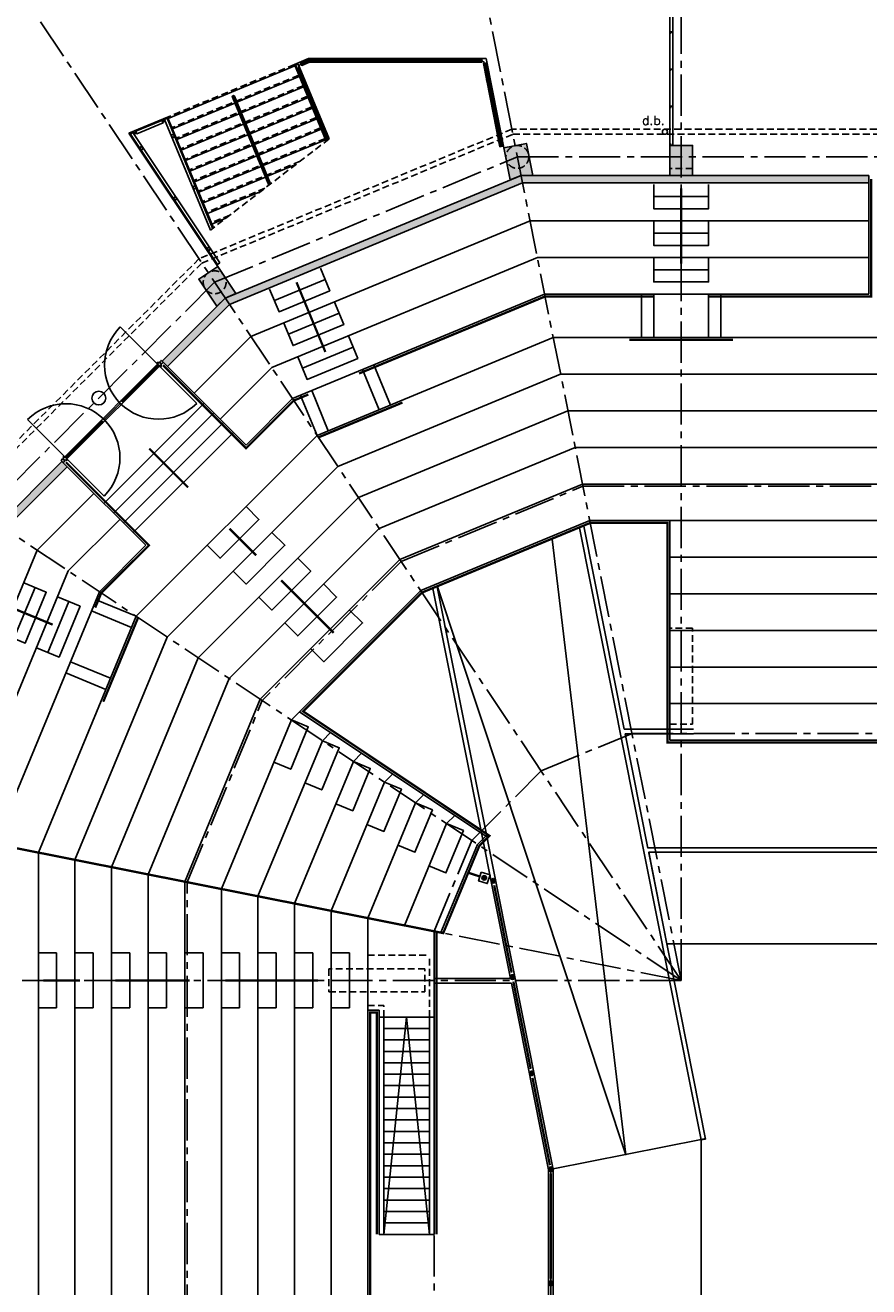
# Model space of a CAD drawing. Extents: x 2980 to 201049, y 2980 to 157420.
# Tile 46 of 78: x 24164 to 42600, y 115204 to 142778. Entities that reach past the tile are written whole.
import ezdxf

# ---------------------------------------------------------------- set-up
doc = ezdxf.new("R2010")
doc.units = 0
doc.header["$LTSCALE"] = 1200
doc.linetypes.add('CENTER2', pattern=[1.125, 0.75, -0.125, 0.125, -0.125])
doc.linetypes.add('HIDDEN2', pattern=[0.1875, 0.125, -0.0625])
doc.layers.add('CIVIEL', color=8, linetype='CONTINUOUS')
doc.layers.add('STRAMIENLIJNEN', color=9, linetype='CENTER2')
doc.styles.add('ROMANS', font='ROMANS.SHX', dxfattribs={"height": 500})

msp = doc.modelspace()

# ---------------------------------------------------------------- linework, layer by layer
at = {"layer": 'CIVIEL', "linetype": 'HIDDEN2'}
for p, q in [((38250, 140150), (38250, 146850)), ((38250.96, 142632.03), (38250, 142632.03)), ((38250, 142621.47), (38250, 142632.03)), ((38252.79534, 142628.19), (38250, 142628.19)), ((38252.79534, 142625.31), (38250, 142625.31)), ((38250.96, 142621.47), (38250, 142621.47)), ((38250, 142606.03), (38250, 142595.47)), ((38250.96, 142606.03), (38250, 142606.03)), ((38252.79534, 142602.19), (38250, 142602.19)), ((38252.79534, 142599.31), (38250, 142599.31)), ((38250.96, 142595.47), (38250, 142595.47)), ((38250.96, 142632.03), (38253.36, 142629.63)), ((38250.96, 142621.47), (38250.96, 142632.03)), ((38250.96, 142621.47), (38253.36, 142623.87)), ((38250.96, 142606.03), (38253.36, 142603.63)), ((38250.96, 142606.03), (38250.96, 142595.47)), ((38250.96, 142595.47), (38253.36, 142597.87)), ((38252.79534, 142628.19), (38253.36, 142626.75)), ((38252.79534, 142625.31), (38253.36, 142626.75)), ((38252.79534, 142602.19), (38253.36, 142600.75)), ((38252.79534, 142599.31), (38253.36, 142600.75)), ((38256.27384, 142629.63), (38253.36, 142629.63)), ((38253.36, 142623.87), (38253.36, 142629.63)), ((38256.27384, 142623.87), (38253.36, 142623.87)), ((38253.36, 142603.63), (38253.36, 142597.87)), ((38259.1315, 142603.63), (38253.36, 142603.63)), ((38258.8435, 142597.87), (38253.36, 142597.87)), ((38256.27384, 142623.87), (38256.27384, 142629.63)), ((38256.27384, 142629.63), (38256.93571, 142626.75)), ((38256.27384, 142623.87), (38256.93571, 142626.75)), ((38256.27384, 142603.63), (38256.27384, 142597.87)), ((30045.70708, 141918.49973), (27274.06849, 140770.44943)), ((38250, 141807.22), (38250, 141817.78)), ((38250.96, 141817.78), (38250, 141817.78)), ((38252.79534, 141813.94), (38250, 141813.94)), ((38252.79534, 141811.06), (38250, 141811.06)), ((38250.96, 141807.22), (38250, 141807.22)), ((38250.96, 141791.78), (38250, 141791.78)), ((38250, 141791.78), (38250, 141781.22)), ((38252.79534, 141787.94), (38250, 141787.94)), ((38252.79534, 141785.06), (38250, 141785.06)), ((38250.96, 141781.22), (38250, 141781.22)), ((38250.96, 141807.22), (38250.96, 141817.78)), ((38250.96, 141817.78), (38253.36, 141815.38)), ((38250.96, 141807.22), (38253.36, 141809.62)), ((38250.96, 141791.78), (38250.96, 141781.22)), ((38250.96, 141791.78), (38253.36, 141789.38)), ((38250.96, 141781.22), (38253.36, 141783.62)), ((38252.79534, 141813.94), (38253.36, 141812.5)), ((38252.79534, 141811.06), (38253.36, 141812.5)), ((38252.79534, 141787.94), (38253.36, 141786.5)), ((38252.79534, 141785.06), (38253.36, 141786.5)), ((38253.36, 141809.62), (38253.36, 141815.38)), ((38256.27384, 141815.38), (38253.36, 141815.38)), ((38256.27384, 141809.62), (38253.36, 141809.62)), ((38259.1315, 141789.38), (38253.36, 141789.38)), ((38253.36, 141789.38), (38253.36, 141783.62)), ((38258.8435, 141783.62), (38253.36, 141783.62)), ((38256.27384, 141809.62), (38256.27384, 141815.38)), ((38256.27384, 141815.38), (38256.93571, 141812.5)), ((38256.27384, 141809.62), (38256.93571, 141812.5)), ((38256.27384, 141789.38), (38256.27384, 141783.62)), ((30141.37794, 141687.52984), (27369.73935, 140539.47955)), ((30237.0488, 141456.55996), (27465.4102, 140308.50966)), ((30332.71966, 141225.59008), (27561.08106, 140077.53978)), ((30428.39052, 140994.62019), (27656.75192, 139846.5699)), ((38250.96, 141003.53), (38250, 141003.53)), ((38250, 140992.97), (38250, 141003.53)), ((38252.79534, 140999.69), (38250, 140999.69)), ((38252.79534, 140996.81), (38250, 140996.81)), ((38250.96, 140992.97), (38250, 140992.97)), ((38250, 140977.53), (38250, 140966.97)), ((38250.96, 140977.53), (38250, 140977.53)), ((38252.79534, 140973.69), (38250, 140973.69)), ((38252.79534, 140970.81), (38250, 140970.81)), ((38250.96, 140966.97), (38250, 140966.97)), ((38250.96, 141003.53), (38253.36, 141001.13)), ((38250.96, 140992.97), (38250.96, 141003.53)), ((38250.96, 140992.97), (38253.36, 140995.37)), ((38250.96, 140977.53), (38253.36, 140975.13)), ((38250.96, 140977.53), (38250.96, 140966.97)), ((38250.96, 140966.97), (38253.36, 140969.37)), ((38252.79534, 140999.69), (38253.36, 140998.25)), ((38252.79534, 140996.81), (38253.36, 140998.25)), ((38252.79534, 140973.69), (38253.36, 140972.25)), ((38252.79534, 140970.81), (38253.36, 140972.25)), ((38256.27384, 141001.13), (38253.36, 141001.13)), ((38253.36, 140995.37), (38253.36, 141001.13)), ((38256.27384, 140995.37), (38253.36, 140995.37)), ((38253.36, 140975.13), (38253.36, 140969.37)), ((38259.1315, 140975.13), (38253.36, 140975.13)), ((38258.8435, 140969.37), (38253.36, 140969.37)), ((38256.27384, 140995.37), (38256.27384, 141001.13)), ((38256.27384, 141001.13), (38256.93571, 140998.25)), ((38256.27384, 140995.37), (38256.93571, 140998.25)), ((38256.27384, 140975.13), (38256.27384, 140969.37)), ((30524.06138, 140763.65031), (27752.42278, 139615.60001)), ((30619.73223, 140532.68043), (27848.09364, 139384.63013)), ((30715.40309, 140301.71054), (27943.76449, 139153.66025)), ((30805.6371, 140292.91645), (28210.20328, 138301.37003)), ((38250, 140157.72), (38250, 140168.28)), ((38250.96, 140168.28), (38250, 140168.28)), ((38252.79534, 140164.44), (38250, 140164.44)), ((38252.79534, 140161.56), (38250, 140161.56)), ((38250.96, 140157.72), (38250, 140157.72)), ((38250.96, 140157.72), (38250.96, 140168.28)), ((38250.96, 140168.28), (38253.36, 140165.88)), ((38250.96, 140157.72), (38253.36, 140160.12)), ((38252.79534, 140164.44), (38253.36, 140163)), ((38252.79534, 140161.56), (38253.36, 140163)), ((38253.36, 140160.12), (38253.36, 140165.88)), ((38258.54537, 140165.88), (38253.36, 140165.88)), ((38258.54537, 140160.12), (38253.36, 140160.12)), ((38258.54537, 140160.12), (38258.54537, 140165.88)), ((38258.54537, 140165.88), (38259.20725, 140163)), ((38258.54537, 140160.12), (38259.20725, 140163)), ((30170.06852, 139805.22752), (28039.43535, 138922.69036)), ((29403.74803, 139217.20913), (28135.10621, 138691.72048)), ((28637.42755, 138629.19074), (28230.77707, 138460.7506)), ((31650, 122450), (33000, 122450)), ((33000, 121100), (33000, 122450)), ((31650, 121350), (32000, 121350)), ((32000, 121100), (32000, 121350)), ((33000, 121350), (33000, 121339.31432))]:
    msp.add_line(p, q, dxfattribs=at)
at = {"layer": 'CIVIEL'}
for p, q in [((38317, 143407.00993), (38317, 140192)), ((30357.96903, 142047.84286), (30045.70708, 141918.49973)), ((30357.96903, 142047.84286), (34237.44709, 142047.84286)), ((34625.60849, 140096.42374), (34237.44709, 142047.84286)), ((30057.18759, 141890.78334), (27285.54899, 140742.73304)), ((30739.92992, 140242.49755), (30045.70708, 141918.49973)), ((30139.73649, 141822.14896), (30780.99691, 140274.00936)), ((30354.13182, 141992.13383), (30180.3262, 141920.14118)), ((34134.86224, 141997.84286), (30382.83308, 141997.84286)), ((34568.76561, 140125.90063), (34208.42114, 141937.47464)), ((30152.85845, 141659.81346), (28790.13614, 141095.35539)), ((29507.92019, 139297.14324), (28713.46347, 141215.13144)), ((30248.5293, 141428.84357), (28885.80699, 140864.38551)), ((30344.20016, 141197.87369), (28981.47785, 140633.41563)), ((28743.94216, 141076.22122), (27381.21985, 140511.76316)), ((30439.87102, 140966.90381), (29077.14871, 140402.44575)), ((26426.43862, 140419.34964), (27274.06849, 140770.44943)), ((27158.11927, 140684.53797), (27213.55204, 140707.49897)), ((27169.59978, 140656.82158), (27225.03255, 140679.78259)), ((27274.06849, 140770.44943), (28275.91047, 138351.78893)), ((28839.61302, 140845.25134), (27476.89071, 140280.79328)), ((30535.54188, 140735.93393), (29172.81957, 140171.47586)), ((28372.79389, 137506.42313), (26426.43862, 140419.34964)), ((26585.32535, 140447.27896), (26521.62288, 140420.89253)), ((26596.80586, 140419.56257), (26538.61652, 140395.45976)), ((28935.28387, 140614.28146), (27572.56156, 140049.82339)), ((29030.95473, 140383.31157), (27668.23242, 139818.85351)), ((30631.21274, 140504.96404), (29268.49043, 139940.50598)), ((29126.62559, 140152.34169), (27763.90328, 139587.88363)), ((30726.88359, 140273.99416), (29364.16128, 139709.5361)), ((34598.18917, 140131.75334), (34539.34205, 140120.04793)), ((29222.29645, 139921.37181), (27859.57414, 139356.91374)), ((29317.96731, 139690.40192), (27955.245, 139125.94386)), ((30078.11006, 139734.66531), (29459.83214, 139478.56621)), ((29413.63817, 139459.43204), (28050.91585, 138894.97398)), ((42600, 139330), (42600, 139493)), ((42600, 139330), (42600, 136900)), ((29311.78958, 139146.64692), (28146.58671, 138664.0041)), ((39100, 139033.33333), (37900, 139033.33333)), ((28545.4691, 138558.62854), (28242.25757, 138433.03421)), ((39100, 138233.33333), (37900, 138233.33333)), ((39100, 137433.33333), (37900, 137433.33333)), ((30716.705, 137221.04002), (29608.04956, 136761.8199)), ((37633, 136900), (37633, 135950)), ((37900, 136900), (37900, 135950)), ((39100, 135950), (39100, 136900)), ((39367, 135950), (39367, 136900)), ((31022.85175, 136481.93639), (29914.19631, 136022.71627)), ((27076.86673, 135348.28709), (26241.06651, 136184.08731)), ((31328.9985, 135742.83277), (30220.34306, 135283.61265)), ((27121.59123, 135399.72911), (27108.86331, 135387.00119)), ((27124.94999, 135396.37036), (27112.22207, 135383.64243)), ((27128.30874, 135393.0116), (27115.58082, 135380.28368)), ((27271.14431, 135320.88671), (27155.88591, 135436.14511)), ((27038.85974, 135355.18139), (26578.53322, 134894.85487)), ((27068.20467, 135348.46387), (26596.56445, 134876.82365)), ((27073.86152, 135342.80702), (26602.2213, 134871.16679)), ((27082.3468, 135334.32174), (26610.70658, 134862.68151)), ((27086.58944, 135330.0791), (26614.94922, 134858.43887)), ((27083.76102, 135310.28011), (26623.4345, 134849.95359)), ((27052.64832, 135341.3928), (27056.14287, 135336.40207)), ((27086.58944, 135330.0791), (27068.20467, 135348.46387)), ((27079.51838, 135314.52275), (27074.52764, 135318.01729)), ((27076.86673, 135348.28709), (27912.66694, 134512.48688)), ((27271.14431, 135320.88671), (28989.41379, 133602.61723)), ((31896.64559, 134372.41146), (31533.09633, 135250.09701)), ((32143.32142, 134474.58794), (31779.77216, 135352.27349)), ((26275.89152, 134592.21317), (26578.53322, 134894.85487)), ((26282.60903, 134562.86824), (26596.56445, 134876.82365)), ((26288.26589, 134557.21138), (26602.2213, 134871.16679)), ((26296.75117, 134548.7261), (26610.70658, 134862.68151)), ((26300.99381, 134544.48346), (26614.94922, 134858.43887)), ((26320.7928, 134547.31189), (26623.4345, 134849.95359)), ((26300.99381, 134544.48346), (26282.60903, 134562.86824)), ((26289.6801, 134578.42459), (26294.67084, 134574.93004)), ((30177.76505, 134688.70042), (30541.31431, 133811.01486)), ((30424.44089, 134790.8769), (30787.99015, 133913.19134)), ((25881.14916, 134152.56953), (26247.43047, 134518.85084)), ((28076.22129, 134515.80973), (25884.19027, 132323.77871)), ((28288.35333, 134303.67769), (26096.32231, 132111.64667)), ((26237.70775, 134515.84564), (26231.34379, 134509.48168)), ((26247.43047, 134518.85084), (26234.70255, 134506.12292)), ((26237.70775, 134515.84564), (26244.07172, 134522.2096)), ((26244.42527, 134509.12812), (26238.06131, 134502.76416)), ((26244.42527, 134509.12812), (26250.78923, 134515.49208)), ((26316.55016, 134551.55453), (26313.05561, 134556.54526)), ((25051.71291, 133323.13327), (24215.91269, 134158.93349)), ((25807.78683, 134124.10848), (25505.14513, 133821.46678)), ((25837.13176, 134117.39097), (25523.17635, 133803.43555)), ((25842.78862, 134111.73411), (25528.83321, 133797.7787)), ((25851.2739, 134103.24883), (25537.31849, 133789.29342)), ((25855.51654, 134099.00619), (25541.56113, 133785.05078)), ((25852.68811, 134079.2072), (25550.04641, 133776.5655)), ((25821.57541, 134110.3199), (25825.06996, 134105.32916)), ((25855.51654, 134099.00619), (25837.13176, 134117.39097)), ((25848.44547, 134083.44984), (25843.45474, 134086.94439)), ((25884.15436, 134162.29225), (25877.7904, 134155.92828)), ((25881.14916, 134152.56953), (25893.87708, 134165.29745)), ((25884.15436, 134162.29225), (25890.51832, 134168.65621)), ((25890.87188, 134155.57473), (25884.50792, 134149.21077)), ((25890.87188, 134155.57473), (25897.23584, 134161.93869)), ((28500.48536, 134091.54566), (26308.45434, 131899.51464)), ((25044.81861, 133361.14026), (25505.14513, 133821.46678)), ((25051.53613, 133331.79533), (25523.17635, 133803.43555)), ((25057.19298, 133326.13848), (25528.83321, 133797.7787)), ((25065.67826, 133317.6532), (25537.31849, 133789.29342)), ((25069.9209, 133313.41056), (25541.56113, 133785.05078)), ((25089.71989, 133316.23898), (25550.04641, 133776.5655)), ((28712.6174, 133879.41362), (26520.58638, 131687.3826)), ((25079.11329, 133128.85569), (24963.85489, 133244.11409)), ((25000.27089, 133278.40877), (25012.99881, 133291.13669)), ((25003.62964, 133275.05001), (25016.35757, 133287.77793)), ((25006.9884, 133271.69126), (25019.71632, 133284.41918)), ((25069.9209, 133313.41056), (25051.53613, 133331.79533)), ((25051.71291, 133323.13327), (25887.51312, 132487.33306)), ((25058.6072, 133347.35168), (25063.59793, 133343.85713)), ((25085.47725, 133320.48162), (25081.98271, 133325.47236)), ((25079.11329, 133128.85569), (26797.38277, 131410.58621)), ((36369.57942, 131830.30791), (37253.04331, 127388.835)), ((36275.38148, 131791.28984), (38936.59143, 118412.48396)), ((23918.06361, 129377.14825), (24377.28373, 130485.80369)), ((33072.65151, 130464.67565), (34768.54665, 121938.835)), ((33166.84945, 130503.69372), (35700, 117768.6859)), ((24657.16723, 129071.0015), (25116.38735, 130179.65694)), ((25711.29958, 130222.23495), (26588.98514, 129858.68569)), ((25609.1231, 129975.55911), (26486.80866, 129612.00985)), ((26027.58854, 128503.35441), (25149.90299, 128866.90367)), ((25925.41206, 128256.67858), (25047.72651, 128620.22784)), ((38770, 127388.835), (37253.04331, 127388.835)), ((37272.93454, 127288.835), (37770.21546, 124788.835)), ((38770, 127288.835), (37272.93454, 127288.835)), ((157774.88675, 124800), (37770.21546, 124800)), ((157856.95463, 124700), (37790.1067, 124700)), ((37790.1067, 124688.835), (39034.66995, 118431.993)), ((33100, 116350), (33100, 122974.12678)), ((24850, 122500), (24450, 122500)), ((24850, 121300), (24850, 122500)), ((25650, 122500), (25250, 122500)), ((25650, 121300), (25650, 122500)), ((26450, 122500), (26050, 122500)), ((26450, 121300), (26450, 122500)), ((27250, 122500), (26850, 122500)), ((27250, 121300), (27250, 122500)), ((28050, 122500), (27650, 122500)), ((28050, 121300), (28050, 122500)), ((28850, 122500), (28450, 122500)), ((28850, 121300), (28850, 122500)), ((29650, 122500), (29250, 122500)), ((29650, 121300), (29650, 122500)), ((30450, 122500), (30050, 122500)), ((30450, 121300), (30450, 122500)), ((31250, 122500), (30850, 122500)), ((31250, 121300), (31250, 122500)), ((34768.54665, 121938.835), (33100, 121938.835)), ((34788.43789, 121838.835), (33100, 121838.835)), ((34788.43789, 121838.835), (35600, 117758.83676)), ((24450, 121300), (24850, 121300)), ((25250, 121300), (25650, 121300)), ((26050, 121300), (26450, 121300)), ((26850, 121300), (27250, 121300)), ((27650, 121300), (28050, 121300)), ((28450, 121300), (28850, 121300)), ((29250, 121300), (29650, 121300)), ((30050, 121300), (30450, 121300)), ((30850, 121300), (31250, 121300)), ((31650, 121250), (31900, 121250)), ((31900, 116350), (31900, 121250)), ((31900, 121100), (33100, 121100)), ((32000, 116350), (32000, 121100)), ((32000, 116350), (32500, 121100)), ((32500, 121100), (33000, 116350)), ((33000, 116350), (33000, 121100)), ((32000, 120850), (33000, 120850)), ((32000, 120600), (33000, 120600)), ((32000, 120350), (33000, 120350)), ((32000, 120100), (33000, 120100)), ((32000, 119850), (33000, 119850)), ((32000, 119600), (33000, 119600)), ((32000, 119350), (33000, 119350)), ((32000, 119100), (33000, 119100)), ((32000, 118850), (33000, 118850)), ((32000, 118600), (33000, 118600)), ((32000, 118350), (33000, 118350)), ((38936.59143, 118423.64896), (39034.66995, 118443.15799)), ((38936.59143, 118412.48396), (39034.66995, 118431.993)), ((32000, 118100), (33000, 118100)), ((32000, 117850), (33000, 117850)), ((32000, 117600), (33000, 117600)), ((32000, 117350), (33000, 117350)), ((32000, 117100), (33000, 117100)), ((32000, 116850), (33000, 116850)), ((32000, 116600), (33000, 116600)), ((31900, 116350), (33100, 116350))]:
    msp.add_line(p, q, dxfattribs=at)
for points in [[(38252, 143444.00993), (38252, 142618.75993), (38250, 142618.75993), (38250, 143444.00993)], [(38252, 142608.75), (38252, 141804.5), (38250, 141804.5), (38250, 142608.75)], [(30361.94728, 142027.84286), (34141.79279, 142027.84286), (34141.79279, 141967.84286), (30373.88202, 141967.84286), (30205.66489, 141898.16504), (30182.70389, 141953.59782)], [(38252, 141794.5), (38252, 140990.25), (38250, 140990.25), (38250, 141794.5)], [(38252, 140980.25), (38252, 140155), (38250, 140155), (38250, 140980.25)], [(26579.5851, 140461.13715), (26602.54611, 140405.70438), (27175.34003, 140642.96339), (27152.37902, 140698.39616)], [(28417.08865, 137584.12753), (26513.12607, 140433.60891), (26463.23789, 140400.2747), (28367.20048, 137550.79332)], [(34625.60849, 140096.42374), (34765.03987, 139395.45484), (35000.53472, 139493), (35255.43251, 139493), (35116.00113, 140193.9689)], [(38250, 140150), (38250, 139493), (38750, 139493), (38750, 140150)], [(28372.79389, 137506.42313), (28769.86088, 136912.17039), (28534.36603, 136814.62523), (28354.12607, 136634.38528), (27957.05909, 137228.63802)], [(27134.67271, 135361.19179), (27134.67271, 135361.19179), (27083.76102, 135310.28011), (27079.51838, 135314.52275), (27095.07473, 135330.0791), (27054.41609, 135370.73773), (27089.77143, 135406.09307), (27089.77143, 135406.09307), (27089.77143, 135406.09307), (27134.67271, 135361.19179)], [(27147.40063, 135373.91972), (27147.40063, 135373.91972), (27102.49935, 135418.821), (27102.49935, 135418.821), (27102.49935, 135418.821), (27134.31915, 135450.6408), (27179.22043, 135405.73952), (27179.22043, 135405.73952), (27179.22043, 135405.73952), (27147.40063, 135373.91972)], [(26269.88111, 134496.4002), (26269.88111, 134496.4002), (26320.7928, 134547.31189), (26316.55016, 134551.55453), (26300.99381, 134535.99818), (26260.33517, 134576.65682), (26224.97983, 134541.30148), (26224.97983, 134541.30148), (26224.97983, 134541.30148), (26269.88111, 134496.4002)], [(25903.5998, 134130.11889), (25903.5998, 134130.11889), (25852.68811, 134079.2072), (25848.44547, 134083.44984), (25864.00182, 134099.00619), (25823.34318, 134139.66483), (25858.69852, 134175.02017), (25858.69852, 134175.02017), (25858.69852, 134175.02017), (25903.5998, 134130.11889)], [(25026.08028, 133252.59937), (25026.08028, 133252.59937), (24981.179, 133297.50065), (24981.179, 133297.50065), (24981.179, 133297.50065), (24949.3592, 133265.68085), (24994.26048, 133220.77957), (24994.26048, 133220.77957), (24994.26048, 133220.77957), (25026.08028, 133252.59937)], [(25038.80821, 133265.32729), (25038.80821, 133265.32729), (25089.71989, 133316.23898), (25085.47725, 133320.48162), (25069.9209, 133304.92527), (25029.26227, 133345.58391), (24993.90693, 133310.22857), (24993.90693, 133310.22857), (24993.90693, 133310.22857), (25038.80821, 133265.32729)], [(34131.90999, 124267.13962), (34070.93732, 124076.6604), (34261.41654, 124015.68773), (34322.38921, 124206.16695)]]:
    msp.add_lwpolyline(points, close=True, dxfattribs=at)
for points in [[(38317, 142634.75), (38317, 142592.75), (38314.2175, 142592.75, -0.3996556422), (38310.22249, 142596.55025), (38308.94377, 142622.12453, 0.3996556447), (38301.45313, 142629.25), (38267.54687, 142629.25, 0.3996556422), (38260.05623, 142622.12453), (38258.77751, 142596.55025, -0.3996556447), (38254.7825, 142592.75), (38252, 142592.75), (38252, 142634.75)], [(38317, 141820.5), (38317, 141778.5), (38314.2175, 141778.5, -0.3996556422), (38310.22249, 141782.30025), (38308.94377, 141807.87453, 0.3996556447), (38301.45313, 141815), (38267.54687, 141815, 0.3996556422), (38260.05623, 141807.87453), (38258.77751, 141782.30025, -0.3996556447), (38254.7825, 141778.5), (38252, 141778.5), (38252, 141820.5)], [(38317, 141006.25), (38317, 140964.25), (38314.2175, 140964.25, -0.3996556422), (38310.22249, 140968.05025), (38308.94377, 140993.62453, 0.3996556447), (38301.45313, 141000.75), (38267.54687, 141000.75, 0.3996556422), (38260.05623, 140993.62453), (38258.77751, 140968.05025, -0.3996556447), (38254.7825, 140964.25), (38252, 140964.25), (38252, 141006.25)], [(38317, 140150), (38317, 140192), (38314.2175, 140192, 0.3996556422), (38310.22249, 140188.19975), (38308.94377, 140162.62547, -0.3996556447), (38301.45313, 140155.5), (38267.54687, 140155.5, -0.3996556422), (38260.05623, 140162.62547), (38258.77751, 140188.19975, 0.3996556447), (38254.7825, 140192), (38252, 140192), (38252, 140150)]]:
    msp.add_lwpolyline(points, format="xyb", close=True, dxfattribs=at)
at = {"layer": 'CIVIEL', "linetype": 'HIDDEN2'}
for points in [[(30576.91878, 141967.84286), (30576.91878, 142027.84286), (30516.91878, 142027.84286), (30516.91878, 141967.84286)], [(30572.91878, 141971.84286), (30572.91878, 142023.84286), (30520.91878, 142023.84286), (30520.91878, 141971.84286)], [(32179.35579, 141967.84286), (32179.35579, 142027.84286), (32119.35579, 142027.84286), (32119.35579, 141967.84286)], [(32175.35579, 141971.84286), (32175.35579, 142023.84286), (32123.35579, 142023.84286), (32123.35579, 141971.84286)], [(33781.79279, 141967.84286), (33781.79279, 142027.84286), (33721.79279, 142027.84286), (33721.79279, 141967.84286)], [(33777.79279, 141971.84286), (33777.79279, 142023.84286), (33725.79279, 142023.84286), (33725.79279, 141971.84286)], [(30293.73841, 141528.74921), (30270.7774, 141584.18199), (30215.34463, 141561.22098), (30238.30564, 141505.78821)], [(30288.51216, 141530.914), (30268.61262, 141578.95573), (30220.57088, 141559.0562), (30240.47042, 141511.01446)], [(34318.43055, 141538.1949), (34306.72513, 141597.04202), (34247.87801, 141585.3366), (34259.58343, 141526.48948)], [(34313.72705, 141541.33768), (34303.58235, 141592.33852), (34252.58151, 141582.19382), (34262.72621, 141531.19299)], [(27429.71186, 140342.43057), (27406.75085, 140397.86335), (27351.31808, 140374.90234), (27374.27909, 140319.46957)], [(27424.48561, 140344.59536), (27404.58607, 140392.63709), (27356.54433, 140372.73756), (27376.44387, 140324.69582)], [(30760.6122, 140401.61618), (30737.65119, 140457.04896), (30682.21842, 140434.08795), (30705.17942, 140378.65518)], [(30755.38594, 140403.78097), (30735.48641, 140451.8227), (30687.44467, 140431.92317), (30707.34421, 140383.88143)], [(34528.25213, 140483.35058), (34516.54671, 140542.1977), (34457.69959, 140530.49228), (34469.40501, 140471.64516)], [(34523.54863, 140486.49336), (34513.40393, 140537.4942), (34462.4031, 140527.3495), (34472.54779, 140476.34866)], [(26746.46556, 140084.39168), (26713.13135, 140134.27985), (26663.24317, 140100.94564), (26696.57739, 140051.05746)], [(26740.9174, 140085.49527), (26712.02775, 140128.73169), (26668.79133, 140099.84204), (26697.68098, 140056.60562)], [(38250, 140150), (38750, 140150), (38750, 139650), (38250, 139650)], [(27896.58565, 139215.29754), (27873.62464, 139270.73032), (27818.19187, 139247.76931), (27841.15287, 139192.33654)], [(27891.35939, 139217.46233), (27871.45986, 139265.50406), (27823.41812, 139245.60453), (27843.31766, 139197.56279)], [(27481.77447, 138983.92414), (27448.44025, 139033.81231), (27398.55208, 139000.4781), (27431.88629, 138950.58992)], [(27476.22631, 138985.02773), (27447.33665, 139028.26415), (27404.10023, 138999.3745), (27432.98989, 138956.13808)], [(28217.08337, 137883.4566), (28183.74915, 137933.34477), (28133.86098, 137900.01056), (28167.19519, 137850.12238)], [(28211.53521, 137884.56019), (28182.64556, 137927.79661), (28139.40914, 137898.90696), (28168.29879, 137855.67054)], [(38250, 129600), (38250, 127500), (38750, 127500), (38750, 129600)], [(30800, 121650), (32900, 121650), (32900, 122150), (30800, 122150)]]:
    msp.add_lwpolyline(points, close=True, dxfattribs=at)
at = {"layer": 'CIVIEL'}
for points in [[(30127.27112, 141930.63681), (30071.83834, 141907.6758), (30756.35671, 140255.10227)], [(30805.6371, 140292.91645), (30127.27112, 141930.63681)], [(34539.34205, 140120.04793), (34177.6455, 141938.4193), (34236.49261, 141950.12472), (34598.18917, 140131.75334)], [(27263.24457, 140744.31817), (27207.81179, 140721.35716), (28210.20328, 138301.37003)], [(28259.48367, 138339.1842), (27263.24457, 140744.31817)], [(27155.88591, 135436.14511), (28534.36603, 136814.62523), (35000.53472, 139493)], [(27271.14431, 135320.88671), (28626.69811, 136676.4405), (35032.95744, 139330)], [(42600, 139493), (35000.53472, 139493)], [(42600, 139330), (35032.95744, 139330)], [(37900, 139300), (37900, 138766.66667), (39100, 138766.66667), (39100, 139300)], [(35198.0547, 138500), (29096.85534, 135972.80048), (27858.04294, 134733.98808)], [(42600, 138500), (35198.0547, 138500)], [(37900, 138500), (37900, 137966.66667), (39100, 137966.66667), (39100, 138500)], [(35357.1846, 137700), (29550.01894, 135294.59323), (28423.72837, 134168.30265)], [(42600, 137700), (35357.1846, 137700)], [(37900, 137700), (37900, 137166.66667), (39100, 137166.66667), (39100, 137700)], [(29506.00065, 137008.18777), (29710.09848, 136515.45202), (30818.75392, 136974.67214), (30614.65609, 137467.40789)], [(35516.31449, 136900), (30003.18254, 134616.38598), (28989.41379, 133602.61723)], [(42600, 136900), (35516.31449, 136900)], [(29812.14739, 136269.08415), (30016.24523, 135776.3484), (31124.90066, 136235.56852), (30920.80283, 136728.30427)], [(157050, 32250), (160094.71876, 32250), (165258.68569, 34388.98514), (169211.01486, 38341.31431), (171350, 43505.28124), (171350, 124694.71876), (169211.01486, 129858.68569), (165258.68569, 133811.01486), (160094.71876, 135950), (35705.28124, 135950), (30541.31431, 133811.01486), (26588.98514, 129858.68569), (24450, 124694.71876), (24450, 43505.28124), (26588.98514, 38341.31431), (30541.31431, 34388.98514), (35705.28124, 32250), (38730, 32250)], [(30118.29414, 135529.98052), (30322.39197, 135037.24477), (31431.04741, 135496.46489), (31226.94958, 135989.20064)], [(35864.41113, 135150), (30994.47791, 133132.80761), (27267.19239, 129405.52209), (25250, 124535.58887), (25250, 43664.41113), (27267.19239, 38794.47791), (30994.47791, 35067.19239), (35864.41113, 33050), (38730, 33050)], [(27068.20467, 135356.94915), (27052.64832, 135341.3928), (27038.85974, 135355.18139), (27054.41609, 135370.73773)], [(157050, 33050), (159935.58887, 33050), (164805.52209, 35067.19239), (168532.80761, 38794.47791), (170550, 43664.41113), (170550, 124535.58887), (168532.80761, 129405.52209), (164805.52209, 133132.80761), (159935.58887, 135150), (35864.41113, 135150)], [(26274.12375, 134562.86824), (26289.6801, 134578.42459), (26275.89152, 134592.21317), (26260.33517, 134576.65682)], [(26041.83918, 134358.16082), (25871.42644, 134187.74809), (25871.42644, 134187.74809), (25871.42644, 134187.74809), (25916.32772, 134142.84681), (25916.32772, 134142.84681), (25916.32772, 134142.84681), (26086.74046, 134313.25954)], [(26041.83918, 134358.16082), (26212.25191, 134528.57356), (26212.25191, 134528.57356), (26212.25191, 134528.57356), (26257.15319, 134483.67228), (26257.15319, 134483.67228), (26257.15319, 134483.67228), (26086.74046, 134313.25954)], [(36023.54103, 134350), (31447.64151, 132454.60036), (27945.39964, 128952.35849), (26050, 124376.45897), (26050, 43823.54103), (27945.39964, 39247.64151), (31447.64151, 35745.39964), (36023.54103, 33850), (38730, 33850)], [(157050, 33850), (159776.45897, 33850), (164352.35849, 35745.39964), (167854.60036, 39247.64151), (169750, 43823.54103), (169750, 124376.45897), (167854.60036, 128952.35849), (164352.35849, 132454.60036), (159776.45897, 134350), (36023.54103, 134350)], [(25837.13176, 134125.87625), (25821.57541, 134110.3199), (25807.78683, 134124.10848), (25823.34318, 134139.66483)], [(36182.67092, 133550), (31900.80511, 131776.39311), (28623.60689, 128499.19489), (26850, 124217.32908), (26850, 43982.67092), (28623.60689, 39700.80511), (31900.80511, 36423.60689), (36182.67092, 34650), (38730, 34650)], [(157050, 34650), (159617.32908, 34650), (163899.19489, 36423.60689), (167176.39311, 39700.80511), (168950, 43982.67092), (168950, 124217.32908), (167176.39311, 128499.19489), (163899.19489, 131776.39311), (159617.32908, 133550), (36182.67092, 133550)], [(20907, 117800), (20907, 125399.46528), (23585.37477, 131865.63397), (24963.85489, 133244.11409)], [(25043.05085, 133331.79533), (25058.6072, 133347.35168), (25044.81861, 133361.14026), (25029.26227, 133345.58391)], [(21070, 117800), (21070, 125367.04256), (23723.5595, 131773.30189), (25079.11329, 133128.85569)], [(36341.80081, 132750), (32353.9687, 131098.18586), (29301.81414, 128046.0313), (27650, 124058.19919), (27650, 111415.92009)], [(157050, 35450), (159458.19919, 35450), (163446.0313, 37101.81414), (166498.18586, 40153.9687), (168150, 44141.80081), (168150, 124058.19919), (166498.18586, 128046.0313), (163446.0313, 131098.18586), (159458.19919, 132750), (36341.80081, 132750)], [(25666.01192, 132541.95706), (24427.19952, 131303.14466), (21900, 125201.9453), (21900, 117800)], [(28989.41379, 132259.11434), (29272.25651, 131976.27163), (28423.72837, 131127.74349), (28140.88566, 131410.58621)], [(26231.69735, 131976.27163), (25105.40677, 130849.98106), (22700, 125042.8154), (22700, 117800)], [(38250, 127150), (38250, 131950), (36500.93071, 131950), (32807.1323, 130419.9786), (30160.26135, 127773.10765), (34229.50486, 125054.12607)], [(157050, 36250), (159299.06929, 36250), (162992.8677, 37780.0214), (165819.9786, 40607.1323), (167350, 44300.93071), (167350, 123899.06929), (165819.9786, 127592.8677), (162992.8677, 130419.9786), (159299.06929, 131950), (38250, 131950)], [(29555.09922, 131693.42892), (29837.94193, 131410.58621), (28989.41379, 130562.05807), (28706.57108, 130844.90078)], [(33173.69681, 130506.52999), (37290.70902, 118090.58493), (35677.19579, 131543.51322)], [(26797.38277, 131410.58621), (25783.61402, 130396.81746), (23500, 124883.68551), (23500, 117800)], [(30120.78464, 131127.74349), (30403.62736, 130844.90078), (29555.09922, 129996.37264), (29272.25651, 130279.21536)], [(157050, 37050), (159139.9394, 37050), (162539.7041, 38458.22865), (165141.77135, 41060.2959), (166550, 44460.0606), (166550, 123739.9394), (165141.77135, 127139.7041), (162539.7041, 129741.77135), (159139.9394, 131150), (38250, 131150)], [(24130.91585, 130587.85261), (24623.6516, 130383.75477), (24164.43148, 129275.09934), (23671.69573, 129479.19717)], [(30686.47007, 130562.05807), (30969.31278, 130279.21536), (30120.78464, 129430.68722), (29837.94193, 129713.52993)], [(24870.01948, 130281.70586), (25362.75523, 130077.60803), (24903.53511, 128968.95259), (24410.79936, 129173.05042)], [(157050, 37850), (158980.8095, 37850), (162086.5405, 39136.4359), (164463.5641, 41513.4595), (165750, 44619.1905), (165750, 123580.8095), (164463.5641, 126686.5405), (162086.5405, 129063.5641), (158980.8095, 130350), (38250, 130350)], [(31252.15549, 129996.37264), (31534.99821, 129713.52993), (30686.47007, 128865.00179), (30403.62736, 129147.84451)], [(157050, 38650), (158821.67961, 38650), (161633.3769, 39814.64315), (163785.35685, 41966.6231), (164950, 44778.32039), (164950, 123421.67961), (163785.35685, 126233.3769), (161633.3769, 128385.35685), (158821.67961, 129550), (38250, 129550)], [(157050, 39450), (158662.54972, 39450), (161180.21331, 40492.8504), (163107.1496, 42419.78669), (164150, 44937.45028), (164150, 123262.54972), (163107.1496, 125780.21331), (161180.21331, 127707.1496), (158662.54972, 128750), (38250, 128750)], [(157050, 40250), (158503.41982, 40250), (160727.04971, 41171.05766), (162428.94234, 42872.95029), (163350, 45096.58018), (163350, 123103.41982), (162428.94234, 125327.04971), (160727.04971, 127028.94234), (158503.41982, 127950), (38250, 127950)], [(30160.26135, 127773.10765), (29980.0214, 127592.8677), (28450, 123899.06929), (28450, 111448.24784)], [(29597.33796, 126668.98817), (29966.88978, 126515.91479), (30349.57321, 127439.79433), (29980.0214, 127592.8677)], [(29250, 123739.9394), (30658.22865, 127139.7041), (30838.4686, 127319.94406)], [(30275.54522, 126215.82457), (30645.09703, 126062.7512), (31027.78046, 126986.63073), (30658.22865, 127139.7041)], [(157050, 41050), (158344.28993, 41050), (160273.88611, 41849.26491), (161750.73509, 43326.11389), (162550, 45255.71007), (162550, 122944.28993), (161750.73509, 124873.88611), (160273.88611, 126350.73509), (158344.28993, 127150), (38250, 127150)], [(30050, 123580.8095), (31336.4359, 126686.5405), (31516.67586, 126866.78046)], [(30953.75247, 125762.66097), (31323.30428, 125609.5876), (31705.98771, 126533.46713), (31336.4359, 126686.5405)], [(30850, 123421.67961), (32014.64315, 126233.3769), (32194.88311, 126413.61686)], [(31631.95972, 125309.49737), (32001.51153, 125156.424), (32384.19497, 126080.30353), (32014.64315, 126233.3769)], [(31650, 123262.54972), (32692.8504, 125780.21331), (32873.09036, 125960.45326)], [(32310.16697, 124856.33377), (32679.71879, 124703.2604), (33062.40222, 125627.13993), (32692.8504, 125780.21331)], [(32450, 123103.41982), (33371.05766, 125327.04971), (33551.29761, 125507.28966)], [(32988.37422, 124403.17018), (33357.92604, 124250.0968), (33740.60947, 125173.97634), (33371.05766, 125327.04971)], [(33250, 122944.28993), (34049.26491, 124873.88611), (34229.50486, 125054.12607)], [(157856.95463, 124700), (37790.1067, 124700), (38187.93143, 122700), (156863.40857, 122700)], [(29250, 111383.59234), (29250, 123739.9394)], [(30050, 111512.90298), (30050, 123580.8095)], [(30850, 111545.23073), (30850, 123421.67961)], [(31650, 110850.36482), (31650, 123262.54972)], [(35700, 50420.1491), (38936.59143, 49765.18604), (38936.59143, 118423.64896), (35700, 117779.8509), (35700, 50420.1491)], [(35600, 100350), (35600, 117770.00176)], [(35650, 100300), (35650, 117774.92633)], [(35700, 50420.1491), (35700, 117779.8509)]]:
    msp.add_lwpolyline(points, dxfattribs=at)
for points, format in [([(29364.27794, 141603.77077, 0, 14.64, 0), (29375.48291, 141576.71957, 14.64, 50, 0), (29402.54628, 141511.38281, 50, 85.36, 0), (29429.60965, 141446.04605, 85.36, 100, 0), (29440.81462, 141418.99486, 0, 0, 0), (30123.92506, 139769.82039, 0, 0, 0)], "xyseb"), ([(29488.08484, 139281.92304), (28691.15178, 141205.88964, -1), (28735.77516, 141224.37325), (29527.75555, 139312.36344, -1)], "xyb"), ([(27978.45864, 141029.74562, 0, 14.64, 0), (27989.66361, 141002.69443, 14.64, 50, 0), (28016.72698, 140937.35766, 50, 85.36, 0), (28043.79036, 140872.0209, 85.36, 100, 0), (28054.99533, 140844.96971, 0, 0, 0), (28891.91533, 138824.46608, 0, 0, 0)], "xyseb"), ([(28040.86595, 133207.66218, 0, 14.64, 0), (28020.16187, 133228.36627, 14.64, 50, 0), (27970.15528, 133278.37286, 50, 85.36, 0), (27920.14869, 133328.37945, 85.36, 100, 0), (27899.4446, 133349.08354, 0, 0, 0), (27404.46985, 133844.05829, 0, 0, 0)], "xyseb"), ([(27192.33782, 132359.13405, 0, 14.64, 0), (27171.63373, 132379.83813, 14.64, 50, 0), (27121.62714, 132429.84472, 50, 85.36, 0), (27071.62055, 132479.85131, 85.36, 100, 0), (27050.91646, 132500.5554, 0, 0, 0), (26555.94171, 132995.53015, 0, 0, 0)], "xyseb")]:
    msp.add_lwpolyline(points, format=format, dxfattribs=at)
at = {"layer": 'CIVIEL', "linetype": 'HIDDEN2'}
msp.add_lwpolyline([(97900, 140505), (34799.2354, 140505), (27961.11408, 137672.5574), (22727.4426, 132438.88592), (19895, 125600.7646), (19895, 46625), (20005, 46625), (20005, 125578.88423), (22820.69609, 132376.57593), (28023.42407, 137579.30391), (34821.11577, 140395), (97900, 140395)], dxfattribs=at)
at = {"layer": 'CIVIEL', "const_width": 50}
for points in [[(42650, 139417), (42650, 136850), (39100, 136850)], [(37900, 136850), (35526.26011, 136850), (31459.84254, 135165.63469)], [(39634, 135900), (37366, 135900)], [(27174.27069, 135347.04966), (28989.41379, 133531.90655), (30031.50526, 134573.99802), (30351.18711, 134706.41458)], [(32409.13143, 134530.57044), (30560.44848, 133764.82089)], [(30560.44848, 133764.82089), (32224.35552, 134454.03375)], [(25052.95034, 133225.72931), (26868.09345, 131410.58621), (25826.00198, 130368.49474), (25693.58542, 130048.81289)], [(33150, 116350), (33150, 122964.18117), (33150, 122964.18117), (33300, 122934.34431), (34091.65286, 124845.56339), (34307.94081, 125061.85133), (30238.6973, 127780.83292), (32835.45503, 130377.59065), (36510.87633, 131900), (38200, 131900), (38200, 127100), (158334.34431, 127100), (160245.56339, 126308.34714), (161708.34714, 124845.56339), (162500, 122934.34431), (162500, 45265.65569), (161708.34714, 43354.43661), (160245.56339, 41891.65286), (158334.34431, 41100), (157030, 41100)], [(25869.42956, 127990.86857), (26635.17911, 129839.55152)], [(26635.17911, 129839.55152), (25945.96625, 128175.64448)], [(33250, 122944.28993), (21070, 125367.04256)], [(33846.42298, 124253.52609), (34101.42366, 124171.90001)], [(34793.13693, 122071.50287), (34413.47798, 123980.17731)], [(35211.81395, 119966.67136), (34832.155, 121875.34581)], [(31850, 116350), (31850, 121200), (31700, 121200), (31700, 111800), (33150, 111800), (33150, 105550)], [(35250.83201, 119770.51431), (35630.49097, 117861.83986)], [(35649.57576, 115378.51958), (35649.57739, 117674.92722)]]:
    msp.add_lwpolyline(points, dxfattribs=at)
at = {"layer": 'CIVIEL', "const_width": 50, "flags": 128}
for points in [[(38500, 137566.35263), (38500, 139214.35263)], [(30723.76649, 135636.11651), (30093.1042, 137158.66998)], [(27722.6679, 132677.3321), (26874.13977, 133525.86023)], [(29208.03953, 131191.96047), (28626.09065, 131773.90935)], [(30905.09581, 129494.90419), (29757.4615, 130642.5385)], [(24763.88349, 129676.23351), (23241.33002, 130306.8958)], [(25359.18348, 121900), (24559.18348, 121900)], [(27759.18348, 121900), (26136.18348, 121900)], [(30559.18348, 121900), (28536.18348, 121900)]]:
    msp.add_lwpolyline(points, dxfattribs=at)
at = {"layer": 'CIVIEL', "const_width": 49.75}
for points in [[(34188.07618, 124117.80165, 1), (34205.25035, 124165.0257, 1)], [(34370.75648, 124068.64092, -1), (34417.18142, 124087.87076, -1)], [(34789.43349, 121963.80942, -1), (34835.85844, 121983.03926, -1)], [(35208.11051, 119858.97791, -1), (35254.53546, 119878.20776, -1)], [(35625.35777, 117770.02468, -1), (35674.64223, 117779.82797, -1)], [(35624.93353, 115273.61793, -1), (35674.21799, 115283.42122, -1)]]:
    msp.add_lwpolyline(points, format="xyb", close=True, dxfattribs=at)
at = {"layer": 'CIVIEL', "linetype": 'HIDDEN2'}
for centre, radius in [((28713.46347, 141215.13144), 24.15), ((28713.46347, 141215.13144), 20.95), ((29191.81776, 140060.28203), 24.15), ((29191.81776, 140060.28203), 20.95), ((34919.57739, 139900), 250), ((28303.81905, 137159.66317), 250)]:
    msp.add_circle(centre, radius, dxfattribs=at)
at = {"layer": 'CIVIEL'}
for centre, radius in [((38145, 140450), 55), ((25772.07794, 134627.92206), 150), ((34196.66327, 124141.41367), 50), ((34393.96895, 124078.25584), 50), ((34812.64597, 121973.42434), 50), ((35231.32298, 119868.59283), 50), ((35650, 117774.92633), 50), ((35649.57576, 115278.51958), 50)]:
    msp.add_circle(centre, radius, dxfattribs=at)
for centre, radius, start, end in [((30209.02746, 141850.85021), 75, 112.5, 202.5), ((30382.83308, 141922.84286), 75, 90, 112.5), ((34134.86224, 141922.84286), 75, 11.25, 90), ((27076.86673, 135348.28709), 1182, 135, 315), ((27076.86673, 135348.28709), 59.2289, 315, 135), ((25051.71291, 133323.13327), 1182, 315, 135), ((25051.71291, 133323.13327), 59.2289, 135, 315)]:
    msp.add_arc(centre, radius, start, end, dxfattribs=at)
for points in [[(34625.60849, 140096.42374), (35116.00113, 140193.9689), (34765.03987, 139395.45484), (35000.53472, 139493)], [(35116.00113, 140193.9689), (35000.53472, 139493), (35255.43251, 139493)], [(38750, 140150), (38750, 139493), (38250, 140150), (38250, 139493)], [(35000.53472, 139493), (28534.36603, 136814.62523), (35032.95744, 139330), (28626.69811, 136676.4405)], [(42600, 139493), (35000.53472, 139493), (42600, 139330), (35032.95744, 139330)], [(28372.79389, 137506.42313), (27957.05909, 137228.63802), (28769.86088, 136912.17039), (28534.36603, 136814.62523)], [(27957.05909, 137228.63802), (28534.36603, 136814.62523), (28354.12607, 136634.38528)], [(28534.36603, 136814.62523), (27155.88591, 135436.14511), (28626.69811, 136676.4405), (27271.14431, 135320.88671)], [(24963.85489, 133244.11409), (23585.37477, 131865.63397), (25079.11329, 133128.85569), (23723.5595, 131773.30189)]]:
    msp.add_solid(points, dxfattribs=at)
at = {"layer": 'STRAMIENLIJNEN'}
for p, q in [((38500, 121900), (31697.19704, 156100)), ((38500, 121900), (38500, 156100)), ((38500, 121900), (19127.25619, 150893.36002)), ((38500, 121900), (9506.63998, 141272.74381)), ((28303.81905, 137159.66317), (34919.57739, 139900)), ((34919.57739, 139900), (160880.42261, 139900)), ((28303.81905, 137159.66317), (23240.33683, 132096.18095)), ((28303.81905, 137159.66317), (23240.33683, 132096.18095)), ((28303.81905, 137159.66317), (23240.33683, 132096.18095)), ((32382.29143, 131055.7979), (36351.74643, 132700)), ((36351.74643, 132700), (159448.25357, 132700)), ((32382.29143, 131055.7979), (29344.2021, 128017.70857)), ((38500, 121900), (4300, 128702.80296)), ((27700, 124048.25357), (29344.2021, 128017.70857)), ((37425.87322, 127300), (158374.12678, 127300)), ((27700, 44151.74643), (27700, 124048.25357)), ((33100, 45225.87322), (33100, 122974.12678)), ((38500, 121900), (4300, 121900))]:
    msp.add_line(p, q, dxfattribs=at)
msp.add_lwpolyline([(33100, 122974.12678), (33922.10105, 124958.85429), (35441.14571, 126477.89895), (37425.87322, 127300)], dxfattribs=at)

# ---------------------------------------------------------------- texts
at = {"layer": 'CIVIEL', "style": 'ROMANS'}
msp.add_text('d.b.', height=200, dxfattribs=at).set_placement((37641.7229, 140600.81988))

doc.saveas('drawing.dxf')
